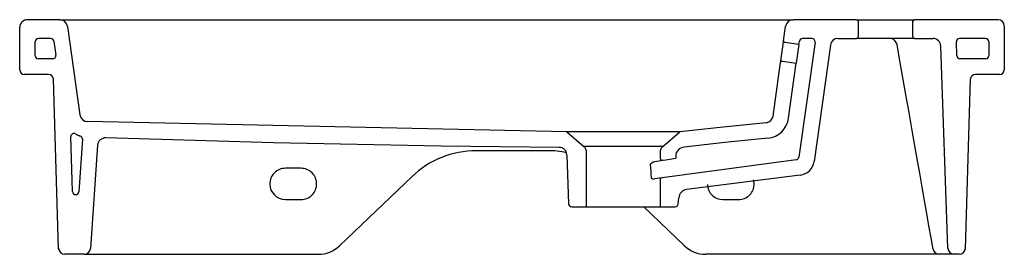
# Model space of a CAD drawing. Header units: millimetres. Extents: x 1068.274 to 1068.904, y 1065.398 to 1065.548.
import ezdxf

# ---------------------------------------------------------------- set-up
doc = ezdxf.new("R2010")
doc.units = ezdxf.units.MM
doc.layers.add('SANINDUSA', color=3, linetype='Continuous')

msp = doc.modelspace()

# ---------------------------------------------------------------- linework, layer by layer
at = {"layer": 'SANINDUSA'}
for p, q in [((1068.29939, 1065.54781), (1068.27874, 1065.54781)), ((1068.29939, 1065.54781), (1068.30929, 1065.54781)), ((1068.30929, 1065.54781), (1068.75888, 1065.54781)), ((1068.75888, 1065.54781), (1068.76878, 1065.54781)), ((1068.80927, 1065.54781), (1068.76878, 1065.54781)), ((1068.80927, 1065.54781), (1068.84627, 1065.54781)), ((1068.81027, 1065.54681), (1068.81027, 1065.53681)), ((1068.84527, 1065.53681), (1068.84527, 1065.54681)), ((1068.89974, 1065.54781), (1068.84627, 1065.54781)), ((1068.27374, 1065.51581), (1068.27374, 1065.54281)), ((1068.30434, 1065.54351), (1068.31229, 1065.48696)), ((1068.76255, 1065.53436), (1068.76383, 1065.54351)), ((1068.90374, 1065.54381), (1068.90374, 1065.51581)), ((1068.28374, 1065.52481), (1068.28374, 1065.53381)), ((1068.29359, 1065.53581), (1068.28574, 1065.53581)), ((1068.29557, 1065.53409), (1068.29683, 1065.52509)), ((1068.77231, 1065.53198), (1068.7634, 1065.53323)), ((1068.77231, 1065.53198), (1068.77064, 1065.5201)), ((1068.78263, 1065.53353), (1068.77229, 1065.45998)), ((1068.77231, 1065.53198), (1068.77261, 1065.53409)), ((1068.78065, 1065.53581), (1068.77459, 1065.53581)), ((1068.79739, 1065.53581), (1068.80927, 1065.53581)), ((1068.84627, 1065.53581), (1068.80927, 1065.53581)), ((1068.84627, 1065.53581), (1068.85814, 1065.53581)), ((1068.87336, 1065.52474), (1068.87305, 1065.53374)), ((1068.89174, 1065.53581), (1068.87504, 1065.53581)), ((1068.89374, 1065.53381), (1068.89374, 1065.52481)), ((1068.79244, 1065.53151), (1068.78198, 1065.45704)), ((1068.86765, 1065.40167), (1068.86314, 1065.53098)), ((1068.29485, 1065.52281), (1068.28574, 1065.52281)), ((1068.75578, 1065.48623), (1068.7606, 1065.5205)), ((1068.76173, 1065.52135), (1068.77064, 1065.5201)), ((1068.76569, 1065.48484), (1068.77064, 1065.5201)), ((1068.89174, 1065.52281), (1068.87536, 1065.52281)), ((1068.29231, 1065.51281), (1068.27674, 1065.51281)), ((1068.90074, 1065.51281), (1068.88516, 1065.51281)), ((1068.29864, 1065.40111), (1068.29531, 1065.5099)), ((1068.87884, 1065.40111), (1068.88216, 1065.5099)), ((1068.62381, 1065.47618), (1068.31706, 1065.48266)), ((1068.62381, 1065.47618), (1068.63475, 1065.46667)), ((1068.68519, 1065.46667), (1068.69613, 1065.47618)), ((1068.30752, 1065.43791), (1068.30644, 1065.47305)), ((1068.31386, 1065.47139), (1068.31151, 1065.43783)), ((1068.32362, 1065.46759), (1068.319, 1065.40153)), ((1068.61144, 1065.46404), (1068.56603, 1065.46404)), ((1068.68519, 1065.46667), (1068.63475, 1065.46667)), ((1068.63647, 1065.42818), (1068.63647, 1065.4629)), ((1068.68347, 1065.4629), (1068.68347, 1065.45948)), ((1068.62382, 1065.46138), (1068.62492, 1065.43011)), ((1068.68008, 1065.45714), (1068.68522, 1065.458)), ((1068.77052, 1065.45827), (1068.68472, 1065.44676)), ((1068.68522, 1065.458), (1068.68706, 1065.45831)), ((1068.68706, 1065.45831), (1068.69347, 1065.45938)), ((1068.45374, 1065.45281), (1068.44374, 1065.45281)), ((1068.52456, 1065.4474), (1068.47852, 1065.40336)), ((1068.68472, 1065.44676), (1068.68002, 1065.44597)), ((1068.68347, 1065.44528), (1068.68347, 1065.42818)), ((1068.7731, 1065.44848), (1068.70045, 1065.43926)), ((1068.44374, 1065.43281), (1068.45374, 1065.43281)), ((1068.69513, 1065.43), (1068.69546, 1065.43386)), ((1068.72374, 1065.43281), (1068.73374, 1065.43281)), ((1068.62692, 1065.42818), (1068.68347, 1065.42818)), ((1068.69896, 1065.40336), (1068.67301, 1065.42818)), ((1068.68347, 1065.42818), (1068.69313, 1065.42818)), ((1068.31501, 1065.39781), (1068.30262, 1065.39781)), ((1068.31501, 1065.39781), (1068.46469, 1065.39781)), ((1068.86247, 1065.39781), (1068.71278, 1065.39781)), ((1068.87165, 1065.39781), (1068.86264, 1065.39781)), ((1068.87486, 1065.39781), (1068.87165, 1065.39781))]:
    msp.add_line(p, q, dxfattribs=at)
for points in [[(1068.7606, 1065.5205), (1068.76062, 1065.52067), (1068.7607, 1065.52119), (1068.76081, 1065.52201), (1068.76097, 1065.52311), (1068.76115, 1065.52442), (1068.76136, 1065.52589), (1068.76157, 1065.52743), (1068.76179, 1065.52897), (1068.762, 1065.53044), (1068.76218, 1065.53175), (1068.76234, 1065.53285), (1068.76245, 1065.53368), (1068.76252, 1065.53419), (1068.76255, 1065.53436)], [(1068.85815, 1065.40112), (1068.85687, 1065.40838), (1068.85553, 1065.41598), (1068.85413, 1065.42392), (1068.85268, 1065.43219), (1068.85116, 1065.44078), (1068.84959, 1065.44969), (1068.84796, 1065.45892), (1068.84628, 1065.46845), (1068.84455, 1065.47828), (1068.84276, 1065.4884), (1068.84093, 1065.49881), (1068.83904, 1065.5095), (1068.83711, 1065.52046), (1068.83513, 1065.53168)], [(1068.75142, 1065.48196), (1068.72385, 1065.47915), (1068.69617, 1065.47618)], [(1068.61886, 1065.4662), (1068.54336, 1065.46702), (1068.43606, 1065.46907), (1068.32873, 1065.47224)], [(1068.74374, 1065.44281), (1068.74355, 1065.44476), (1068.74339, 1065.44542)]]:
    msp.add_lwpolyline(points, dxfattribs=at)
at = {"layer": 'SANINDUSA', "flags": 128}
for points in [[(1068.69613, 1065.47618), (1068.69595, 1065.47618), (1068.69539, 1065.47618), (1068.6937, 1065.47618), (1068.69099, 1065.47618), (1068.68749, 1065.47618), (1068.68309, 1065.47618), (1068.67817, 1065.47618), (1068.67259, 1065.47618), (1068.66681, 1065.47618), (1068.66066, 1065.47618), (1068.65468, 1065.47617), (1068.64867, 1065.47617), (1068.64315, 1065.47617), (1068.63795, 1065.47616), (1068.6335, 1065.47617), (1068.62969, 1065.47617), (1068.62683, 1065.47617), (1068.62485, 1065.47618), (1068.62407, 1065.47618), (1068.62381, 1065.47618)], [(1068.67722, 1065.45503), (1068.67723, 1065.45511), (1068.6773, 1065.45538), (1068.67759, 1065.45582), (1068.67819, 1065.45634), (1068.67915, 1065.45686), (1068.68008, 1065.45714)], [(1068.67779, 1065.44702), (1068.67782, 1065.44678), (1068.67787, 1065.44664), (1068.67809, 1065.44637), (1068.67813, 1065.44634), (1068.67863, 1065.44607), (1068.67939, 1065.44593), (1068.68002, 1065.44597)]]:
    msp.add_lwpolyline(points, dxfattribs=at)
at = {"layer": 'SANINDUSA'}
msp.add_lwpolyline([(1068.75243, 1065.47202), (1068.72489, 1065.46921), (1068.69883, 1065.4664, 0.38315), (1068.69347, 1065.46044), (1068.69347, 1065.45938)], format="xyb", dxfattribs=at)
for centre, radius, start, end in [((1068.27874, 1065.54281), 0.005, 90, 180), ((1068.29939, 1065.54281), 0.005, 8, 90), ((1068.76878, 1065.54281), 0.005, 90, 172), ((1068.80927, 1065.54681), 0.001, 0, 90), ((1068.84627, 1065.54681), 0.001, 90, 180), ((1068.89974, 1065.54381), 0.004, 0, 90), ((1068.28574, 1065.53381), 0.002, 90, 180), ((1068.29359, 1065.53381), 0.002, 8, 90), ((1068.76354, 1065.53423), 0.001, 172, 262), ((1068.77459, 1065.53381), 0.002, 90, 172), ((1068.78065, 1065.53381), 0.002, 352, 90), ((1068.79739, 1065.53081), 0.005, 90, 172), ((1068.80927, 1065.53681), 0.001, 270, 0), ((1068.83021, 1065.53081), 0.005, 10, 90), ((1068.84627, 1065.53681), 0.001, 180, 270), ((1068.85814, 1065.53081), 0.005, 2, 90), ((1068.87504, 1065.53381), 0.002, 90, 182), ((1068.89174, 1065.53381), 0.002, 0, 90), ((1068.28574, 1065.52481), 0.002, 180, 270), ((1068.29485, 1065.52481), 0.002, 270, 8), ((1068.76159, 1065.52036), 0.001, 82, 172), ((1068.87536, 1065.52481), 0.002, 182, 270), ((1068.89174, 1065.52481), 0.002, 270, 0), ((1068.27674, 1065.51581), 0.003, 180, 270), ((1068.29231, 1065.50981), 0.003, 1.75, 90), ((1068.88516, 1065.50981), 0.003, 90, 178.25), ((1068.90074, 1065.51581), 0.003, 270, 0), ((1068.31724, 1065.48766), 0.005, 188, 267.93871), ((1068.75083, 1065.48693), 0.005, 276.74809, 352), ((1068.75083, 1065.48693), 0.015, 276.74809, 352), ((1068.30844, 1065.47311), 0.002, 58.83197, 181.75), ((1068.31724, 1065.48766), 0.015, 238.83197, 251.55829), ((1068.31186, 1065.47153), 0.002, 356, 71.55829), ((1068.3286, 1065.46724), 0.005, 88.0067, 176), ((1068.56603, 1065.40404), 0.06, 90.00002, 133.72625), ((1068.61144, 1065.40404), 0.06, 78.27138, 89.99989), ((1068.61883, 1065.4612), 0.005, 2, 89.64351), ((1068.63147, 1065.4629), 0.005, 0, 49), ((1068.68847, 1065.4629), 0.005, 131, 180), ((1068.68497, 1065.45948), 0.0015, 180, 279.52), ((1068.77031, 1065.46026), 0.002, 275.89365, 352), ((1068.77207, 1065.45843), 0.01, 275.89365, 352), ((1068.44374, 1065.44281), 0.01, 89.99997, 179.99999), ((1068.45374, 1065.44281), 0.01, 0.00001, 90.00003), ((1068.68497, 1065.44528), 0.0015, 99.52, 180), ((1068.30952, 1065.43797), 0.002, 181.75, 356), ((1068.44374, 1065.44281), 0.01, 180.00002, 270), ((1068.45374, 1065.44281), 0.01, 269.99998, 360), ((1068.70144, 1065.43334), 0.006, 99.52, 175), ((1068.72374, 1065.44281), 0.01, 182.60502, 269.99995), ((1068.73374, 1065.44281), 0.01, 269.99998, 360), ((1068.62692, 1065.43018), 0.002, 182, 270), ((1068.69313, 1065.43018), 0.002, 270, 355), ((1068.30262, 1065.40181), 0.004, 181.75, 270), ((1068.31501, 1065.40181), 0.004, 270, 356), ((1068.46469, 1065.41781), 0.02, 270, 313.72627), ((1068.71278, 1065.41781), 0.02, 226.27373, 270), ((1068.86209, 1065.40181), 0.004, 190, 270), ((1068.87165, 1065.40181), 0.004, 182, 270), ((1068.87486, 1065.40181), 0.004, 270, 358.25)]:
    msp.add_arc(centre, radius, start, end, dxfattribs=at)
at = {"layer": 'SANINDUSA', "extrusion": (0, 0, -1)}
msp.add_ellipse((1068.65998, 1065.19832), major_axis=(-0.00022, 0.35753), ratio=0.069921, start_param=0.769901, end_param=0.801603, dxfattribs=at)

doc.saveas('drawing.dxf')
